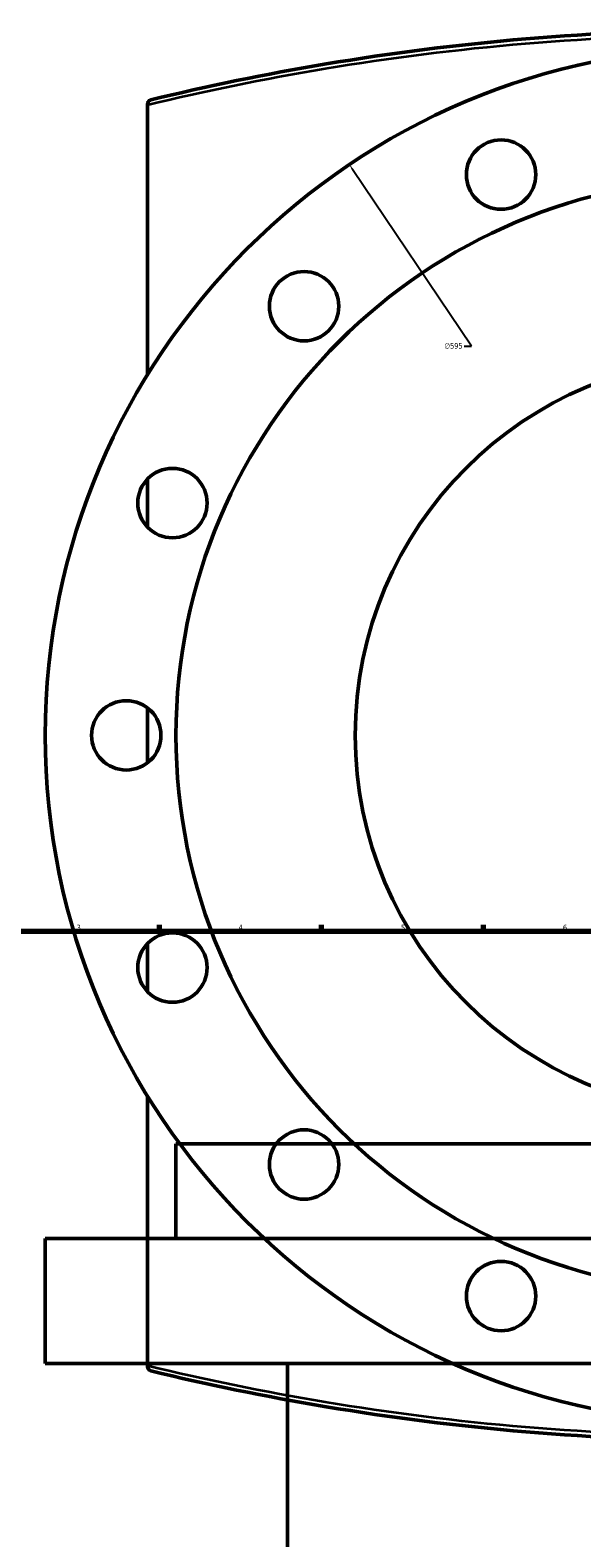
# Model space of a CAD drawing. Header units: millimetres. Extents: x -674 to 1237, y -345 to 969.
# Tile 9 of 12: x 154 to 393, y 312 to 964. Entities that reach past the tile are written whole.
import ezdxf

# ---------------------------------------------------------------- set-up
doc = ezdxf.new("R2010")
doc.units = ezdxf.units.MM
for name, color, linetype, lineweight in [('Border (ANSI)', 7, 'Continuous', 70), ('Dimension (ANSI)', 7, 'Continuous', 25), ('Visible (ANSI)', 7, 'Continuous', 50), ('Visible Narrow (ANSI)', 7, 'Continuous', 35)]:
    doc.layers.add(name, color=color, linetype=linetype, lineweight=lineweight)
doc.styles.add('Note Text (ANSI)', font='tahoma.ttf')
doc.dimstyles.new('Default - mm (ANSI)', dxfattribs={"dimtxt": 2.4, "dimasz": 2.5, "dimexe": 3.175, "dimexo": 1.6002, "dimgap": 0.8, "dimtad": 0, "dimtoh": 1, "dimdec": 0, "dimrnd": 1e-08, "dimzin": 4, "dimdsep": 46, "dimtxsty": 'Note Text (ANSI)', "dimcen": 0.09, "dimdle": 10, "dimclrd": 256, "dimclre": 256, "dimclrt": 5, "dimadec": 1, "dimazin": 1, "dimtfac": 1.27, "dimtofl": 0, "dimtmove": 0, "dimatfit": 3, "dimfxl": 1, "dimtolj": 1, "dimtzin": 4, "dimlwd": -1, "dimlwe": -1, "dimarcsym": 0})

# ---------------------------------------------------------------- blocks, each defined once
blk = doc.blocks.new('Borders Default Border')
at = {"layer": 'Border (ANSI)'}
for p, q in [((210.25, 574), (210.25, 576.8)), ((280.33, 574), (280.33, 576.8)), ((350.42, 574), (350.42, 576.8))]:
    blk.add_line(p, q, dxfattribs=at)
at = {"layer": 'Border (ANSI)', "flags": 128}
blk.add_lwpolyline([(20, 20), (20, 574), (821, 574), (821, 20), (20, 20)], dxfattribs=at)
at = {"layer": 'Border (ANSI)', "color": 5, "true_color": 0x0000ff, "char_height": 2.4, "attachment_point": 7, "style": 'Note Text (ANSI)'}
for s, insert in [('3', (174.46, 574.35)), ('4', (244.45, 574.4)), ('5', (314.67, 574.35)), ('6', (384.69, 574.35))]:
    blk.add_mtext(s, dxfattribs=dict(at, insert=insert))
blk = doc.blocks.new('*D8')
at = {"layer": 'Defpoints', "color": 0, "transparency": 16777216}
for p in [(292.37, 905.57), (624.45, 411.86)]:
    blk.add_point(p, dxfattribs=at)
at = {"layer": 'Dimension (ANSI)', "transparency": 16777216}
for p, q in [((345.15, 827.1), (293.77, 903.49)), ((341.96, 827.1), (345.15, 827.1))]:
    blk.add_line(p, q, dxfattribs=at)
blk.add_solid([(294.11, 903.73), (293.42, 903.26), (292.37, 905.57)], dxfattribs=at)
at = {"layer": 'Dimension (ANSI)', "color": 5, "transparency": 16777216, "insert": (333.45, 828.39), "char_height": 2.4, "attachment_point": 1, "style": 'Note Text (ANSI)'}
blk.add_mtext('\\A1;∅595', dxfattribs=at)

msp = doc.modelspace()

# ---------------------------------------------------------------- linework, layer by layer
at = {"layer": 'Visible (ANSI)'}
for p, q in [((205.06, 931.64), (205.06, 931.39)), ((205.06, 814.66), (205.06, 931.39)), ((205.06, 748.79), (205.06, 769.54)), ((205.06, 646.83), (205.06, 670.6)), ((205.06, 547.88), (205.06, 568.64)), ((205.06, 386.03), (205.06, 502.76)), ((699.41, 482.03), (217.41, 482.03)), ((217.41, 441.03), (217.41, 482.03)), ((755.91, 441.03), (160.91, 441.03)), ((160.91, 387.03), (160.91, 441.03)), ((755.91, 387.03), (160.91, 387.03)), ((205.06, 386.03), (205.06, 385.78)), ((265.61, 179.58), (265.61, 387.03))]:
    msp.add_line(p, q, dxfattribs=at)
for centre, radius in [((458.41, 658.71), 297.5), ((357.95, 901.23), 15), ((458.41, 658.71), 241), ((272.79, 844.33), 15), ((458.41, 658.71), 163.5), ((215.89, 759.17), 15), ((195.91, 658.71), 15), ((215.89, 558.26), 15), ((272.79, 473.1), 15), ((357.95, 416.19), 15)]:
    msp.add_circle(centre, radius, dxfattribs=at)
for points, knots in [([(710.23, 933.59), (686.11, 939.44), (660.78, 944.69), (606.61, 953.75), (577.65, 957.45), (518.59, 962.43), (488.5, 963.71), (458.41, 963.71), (428.32, 963.71), (398.23, 962.43), (339.17, 957.45), (310.21, 953.75), (256.04, 944.69), (230.71, 939.44), (206.59, 933.59)], [7.06892, 7.06892, 7.06892, 7.06892, 15.536561, 15.536561, 24.546508, 24.546508, 33.556459, 33.556459, 33.556459, 42.566411, 42.566411, 51.576358, 51.576358, 60.044368, 60.044368, 60.044368, 60.044368]), ([(205.06, 931.64), (205.06, 931.87), (205.1, 932.1), (205.26, 932.55), (205.39, 932.77), (205.68, 933.11), (205.84, 933.24), (206.19, 933.46), (206.38, 933.53), (206.58, 933.58), (206.58, 933.58), (206.59, 933.59)], [-0.2926336, -0.2926336, -0.2926336, -0.2926336, -0.2217806, -0.2217806, -0.1413513, -0.1413513, -0.0714891, -0.0714891, 0, 0, 0.000736, 0.000736, 0.000736, 0.000736]), ([(206.59, 383.84), (206.58, 383.84), (206.58, 383.84), (206.38, 383.89), (206.19, 383.97), (205.84, 384.19), (205.68, 384.32), (205.39, 384.66), (205.26, 384.87), (205.1, 385.33), (205.06, 385.55), (205.06, 385.78)], [-0.2920593, -0.2920593, -0.2920593, -0.2920593, -0.2913266, -0.2913266, -0.2201568, -0.2201568, -0.1506067, -0.1506067, -0.0705366, -0.0705366, 0, 0, 0, 0]), ([(206.59, 383.84), (230.71, 377.99), (256.04, 372.73), (310.21, 363.67), (339.17, 359.98), (398.23, 355), (428.32, 353.71), (458.41, 353.71), (488.5, 353.71), (518.58, 355), (577.64, 359.98), (606.61, 363.67), (660.78, 372.73), (686.11, 377.99), (710.23, 383.84)], [2.39015, 2.39015, 2.39015, 2.39015, 10.858523, 10.858523, 19.868287, 19.868287, 28.878055, 28.878055, 28.878055, 37.887823, 37.887823, 46.897586, 46.897586, 55.365598, 55.365598, 55.365598, 55.365598])]:
    msp.add_open_spline(points, degree=3, knots=knots, dxfattribs=at)
at = {"layer": 'Visible Narrow (ANSI)'}
for points, knots in [([(205.06, 931.39), (229.53, 937.34), (255.26, 942.67), (309.91, 951.77), (338.93, 955.46), (398.11, 960.43), (428.26, 961.71), (458.41, 961.71), (488.56, 961.71), (518.71, 960.43), (577.89, 955.46), (606.91, 951.77), (661.19, 942.73), (686.57, 937.49), (710.74, 931.64)], [-60.163603, -60.163603, -60.163603, -60.163603, -51.576358, -51.576358, -42.566411, -42.566411, -33.556459, -33.556459, -33.556459, -24.546508, -24.546508, -15.536561, -15.536561, -7.06892, -7.06892, -7.06892, -7.06892]), ([(710.74, 385.78), (686.57, 379.94), (661.18, 374.7), (606.9, 365.65), (577.88, 361.97), (518.71, 357), (488.56, 355.71), (458.41, 355.71), (428.26, 355.71), (398.11, 357), (338.93, 361.97), (309.91, 365.65), (255.26, 374.76), (229.53, 380.09), (205.06, 386.03)], [-55.365598, -55.365598, -55.365598, -55.365598, -46.897586, -46.897586, -37.887823, -37.887823, -28.878055, -28.878055, -28.878055, -19.868287, -19.868287, -10.858523, -10.858523, -2.270915, -2.270915, -2.270915, -2.270915])]:
    msp.add_open_spline(points, degree=3, knots=knots, dxfattribs=at)

# ---------------------------------------------------------------- block references
msp.add_blockref('Borders Default Border', (0, 0))

# ---------------------------------------------------------------- dimensions: what is measured, and where the dimension line sits
at = {"layer": 'Dimension (ANSI)'}
dim = msp.add_diameter_dim_2p(p1=(624.45, 411.86), p2=(292.37, 905.57), dimstyle='Default - mm (ANSI)', override={"dimgap": 0.8, "dimtih": 1, "dimdec": 0, "dimlfac": 1, "dimtol": 0, "dimlim": 0, "dimtp": 0, "dimtm": 0, "dimtdec": 2}, dxfattribs=at)
dim.commit()
dim.dimension.update_dxf_attribs({"geometry": '*D8', "text_midpoint": (337.3, 827.1), "dimtype": 163})

doc.saveas('drawing.dxf')
